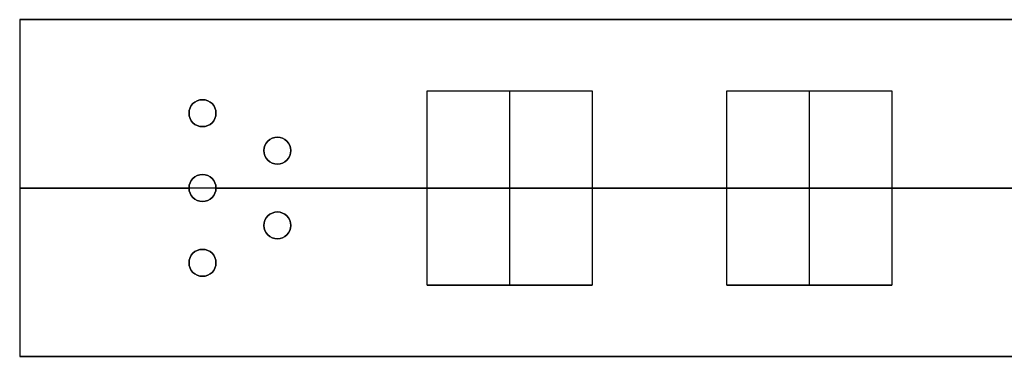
# Model space of a CAD drawing. Header units: millimetres. Extents: x -85 to 64, y -15 to 15.
# Tile 1 of 4: x -85 to -19, y -11 to 11. Entities that reach past the tile are written whole.
import ezdxf

# ---------------------------------------------------------------- set-up
doc = ezdxf.new("R2010")
doc.units = ezdxf.units.MM
doc.layers.add('METAL NEGRO', color=7, linetype='Continuous')

msp = doc.modelspace()

# ---------------------------------------------------------------- linework, layer by layer
at = {"layer": 'METAL NEGRO'}
for p, q in [((-84.529, 11.383, 1241), (64.471, 11.383, 1241)), ((-84.529, 11.383, 1241), (-84.529, -11.117, 1241)), ((-57.329, -6.367, 1250), (-57.329, 6.633, 1250)), ((-57.329, 6.633, 1250), (-46.329, 6.633, 1250)), ((-51.829, 6.633, 1250.25), (-51.829, 6.633, 1249.75)), ((-51.829, -6.367, 1249.75), (-51.829, 6.633, 1249.75)), ((-46.329, 6.633, 1250), (-46.329, -6.367, 1250)), ((-37.329, 6.633, 1250), (-26.329, 6.633, 1250)), ((-37.329, -6.367, 1250), (-37.329, 6.633, 1250)), ((-31.829, 6.633, 1250.25), (-31.829, 6.633, 1249.75)), ((-31.829, -6.367, 1249.75), (-31.829, 6.633, 1249.75)), ((-26.329, 6.633, 1250), (-26.329, -6.367, 1250)), ((-73.229, 5.133, 1250.25), (-73.229, 5.133, 1249.75)), ((-71.429, 5.133, 1250.25), (-71.429, 5.133, 1249.75)), ((-68.229, 2.633, 1250.25), (-68.229, 2.633, 1249.75)), ((-66.429, 2.633, 1250.25), (-66.429, 2.633, 1249.75)), ((-84.529, 0.133, 1250.25), (-73.229, 0.133, 1250.25)), ((-84.529, 0.133, 1231.75), (-84.529, 0.133, 1250.25)), ((-5.029, 0.133, 1231.75), (-84.529, 0.133, 1231.75)), ((-73.229, 0.133, 1250.25), (-73.229, 0.133, 1249.75)), ((-71.429, 0.133, 1250.25), (-57.329, 0.133, 1250.25)), ((-71.429, 0.133, 1250.25), (-71.429, 0.133, 1249.75)), ((-57.329, 0.133, 1249.75), (-57.329, 0.133, 1250.25)), ((-57.329, 0.133, 1249.75), (-46.329, 0.133, 1249.75)), ((-46.329, 0.133, 1250.25), (-37.329, 0.133, 1250.25)), ((-46.329, 0.133, 1249.75), (-46.329, 0.133, 1250.25)), ((-37.329, 0.133, 1249.75), (-37.329, 0.133, 1250.25)), ((-37.329, 0.133, 1249.75), (-26.329, 0.133, 1249.75)), ((-26.329, 0.133, 1250.25), (-17.329, 0.133, 1250.25)), ((-26.329, 0.133, 1249.75), (-26.329, 0.133, 1250.25)), ((-68.229, -2.367, 1250.25), (-68.229, -2.367, 1249.75)), ((-66.429, -2.367, 1250.25), (-66.429, -2.367, 1249.75)), ((-73.229, -4.867, 1250.25), (-73.229, -4.867, 1249.75)), ((-71.429, -4.867, 1250.25), (-71.429, -4.867, 1249.75)), ((-57.329, -6.367, 1250), (-46.329, -6.367, 1250)), ((-51.829, -6.367, 1249.75), (-51.829, -6.367, 1250.25)), ((-37.329, -6.367, 1250), (-26.329, -6.367, 1250)), ((-31.829, -6.367, 1249.75), (-31.829, -6.367, 1250.25)), ((-84.529, -11.117, 1241), (64.471, -11.117, 1241))]:
    msp.add_line(p, q, dxfattribs=at)
at = {"layer": 'METAL NEGRO', "extrusion": (0, 0, -1)}
for centre, start, end in [((72.329, 5.133, -1250.25), 270, 90), ((72.329, 5.133, -1250), 270, 90), ((72.329, 5.133, -1250.25), 90, 270), ((72.329, 5.133, -1250), 90, 270), ((67.329, 2.633, -1250.25), 270, 90), ((67.329, 2.633, -1250), 270, 90), ((67.329, 2.633, -1250.25), 90, 270), ((67.329, 2.633, -1250), 90, 270), ((72.329, 0.133, -1250.25), 270, 90), ((72.329, 0.133, -1250), 270, 90), ((72.329, 0.133, -1250.25), 90, 270), ((72.329, 0.133, -1250), 90, 270), ((67.329, -2.367, -1250.25), 270, 90), ((67.329, -2.367, -1250), 270, 90), ((67.329, -2.367, -1250.25), 90, 270), ((67.329, -2.367, -1250), 90, 270), ((72.329, -4.867, -1250.25), 270, 90), ((72.329, -4.867, -1250), 270, 90), ((72.329, -4.867, -1250.25), 90, 270), ((72.329, -4.867, -1250), 90, 270)]:
    msp.add_arc(centre, 0.9, start, end, dxfattribs=at)
at = {"layer": 'METAL NEGRO'}
for centre, start, end in [((-72.329, 5.133, 1249.75), 90, 270), ((-72.329, 5.133, 1249.75), 270, 90), ((-67.329, 2.633, 1249.75), 90, 270), ((-67.329, 2.633, 1249.75), 270, 90), ((-72.329, 0.133, 1249.75), 90, 270), ((-72.329, 0.133, 1249.75), 270, 90), ((-67.329, -2.367, 1249.75), 90, 270), ((-67.329, -2.367, 1249.75), 270, 90), ((-72.329, -4.867, 1249.75), 90, 270), ((-72.329, -4.867, 1249.75), 270, 90)]:
    msp.add_arc(centre, 0.9, start, end, dxfattribs=at)
for points in [[(64.471, 11.383, 1250.25), (-84.529, 11.383, 1250.25)], [(-84.529, 11.383, 1250.25), (-84.529, -11.117, 1250.25)], [(-84.529, 11.383, 1231.75), (-84.529, 11.383, 1250.25)], [(64.471, 11.383, 1231.75), (-84.529, 11.383, 1231.75)], [(-84.529, 11.383, 1231.75), (-84.529, -11.117, 1231.75)], [(-57.329, -6.367, 1250.25), (-57.329, 6.633, 1250.25)], [(-57.329, 6.633, 1250.25), (-46.329, 6.633, 1250.25)], [(-57.329, -6.367, 1249.75), (-57.329, 6.633, 1249.75)], [(-57.329, 6.633, 1249.75), (-57.329, 6.633, 1250.25)], [(-57.329, 6.633, 1249.75), (-46.329, 6.633, 1249.75)], [(-46.329, 6.633, 1250.25), (-46.329, -6.367, 1250.25)], [(-46.329, 6.633, 1249.75), (-46.329, 6.633, 1250.25)], [(-46.329, 6.633, 1249.75), (-46.329, -6.367, 1249.75)], [(-37.329, -6.367, 1250.25), (-37.329, 6.633, 1250.25)], [(-37.329, 6.633, 1250.25), (-26.329, 6.633, 1250.25)], [(-37.329, 6.633, 1249.75), (-26.329, 6.633, 1249.75)], [(-37.329, 6.633, 1250.25), (-37.329, 6.633, 1249.75)], [(-37.329, -6.367, 1249.75), (-37.329, 6.633, 1249.75)], [(-26.329, 6.633, 1250.25), (-26.329, -6.367, 1250.25)], [(-26.329, 6.633, 1249.75), (-26.329, 6.633, 1250.25)], [(-26.329, 6.633, 1249.75), (-26.329, -6.367, 1249.75)], [(-72.329, 6.033, 1249.75), (-72.329, 6.033, 1250.25)], [(-72.329, 4.233, 1250.25), (-72.329, 4.233, 1249.75)], [(-67.329, 3.533, 1249.75), (-67.329, 3.533, 1250.25)], [(-67.329, 1.733, 1250.25), (-67.329, 1.733, 1249.75)], [(-72.329, 1.033, 1249.75), (-72.329, 1.033, 1250.25)], [(-72.329, -0.767, 1250.25), (-72.329, -0.767, 1249.75)], [(-67.329, -1.467, 1249.75), (-67.329, -1.467, 1250.25)], [(-67.329, -3.267, 1250.25), (-67.329, -3.267, 1249.75)], [(-72.329, -3.967, 1249.75), (-72.329, -3.967, 1250.25)], [(-72.329, -5.767, 1250.25), (-72.329, -5.767, 1249.75)], [(-46.329, -6.367, 1250.25), (-57.329, -6.367, 1250.25)], [(-46.329, -6.367, 1249.75), (-57.329, -6.367, 1249.75)], [(-57.329, -6.367, 1249.75), (-57.329, -6.367, 1250.25)], [(-46.329, -6.367, 1250.25), (-46.329, -6.367, 1249.75)], [(-26.329, -6.367, 1250.25), (-37.329, -6.367, 1250.25)], [(-26.329, -6.367, 1249.75), (-37.329, -6.367, 1249.75)], [(-37.329, -6.367, 1249.75), (-37.329, -6.367, 1250.25)], [(-26.329, -6.367, 1250.25), (-26.329, -6.367, 1249.75)], [(-84.529, -11.117, 1250.25), (-84.529, -11.117, 1231.75)], [(-84.529, -11.117, 1231.75), (64.471, -11.117, 1231.75)], [(64.471, -11.117, 1250.25), (-84.529, -11.117, 1250.25)]]:
    msp.add_open_spline(points, degree=1, dxfattribs=at)

doc.saveas('drawing.dxf')
